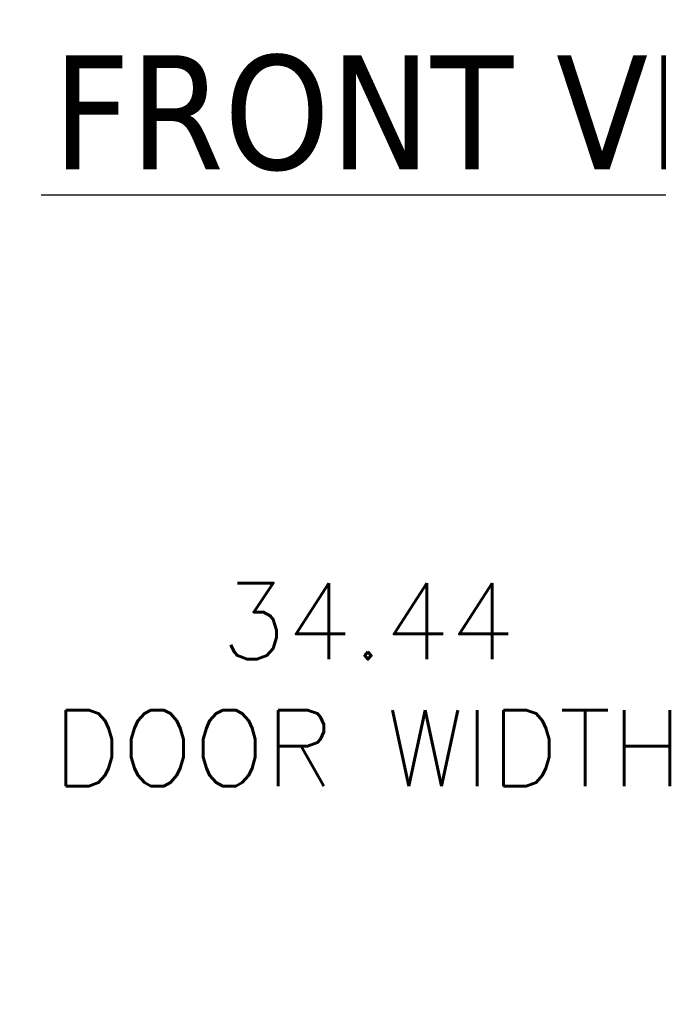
# Model space of a CAD drawing. Header units: inches. Extents: x 3 to 422, y 9 to 266.
# Tile 12 of 41: x 168 to 184, y 82 to 108. Entities that reach past the tile are written whole.
import ezdxf

# ---------------------------------------------------------------- set-up
doc = ezdxf.new("R2010")
doc.units = ezdxf.units.IN
doc.header["$LTSCALE"] = 25
doc.header["$MEASUREMENT"] = 0
doc.layers.add('Dimension (ANSI)', color=7, linetype='Continuous', lineweight=5)
doc.layers.add('Symbol (ANSI)', color=7, linetype='Continuous', lineweight=5)
doc.styles.add('ROMANS', font='romans.shx')
doc.styles.add('Text Style168', font='tahoma.ttf')
doc.dimstyles.new('Default (ANSI)', dxfattribs={"dimscale": 25, "dimtxt": 0.08, "dimasz": 0.098425, "dimexe": 0.125, "dimexo": 0.0625, "dimgap": 0.031496, "dimtad": 0, "dimtih": 1, "dimtoh": 1, "dimrnd": 1e-08, "dimzin": 0, "dimdsep": 46, "dimtxsty": 'ROMANS', "dimcen": 0.09, "dimdle": 0.393701, "dimclrd": 256, "dimclre": 256, "dimclrt": 256, "dimadec": 0, "dimazin": 0, "dimtfac": 1.25, "dimtofl": 0, "dimtmove": 0, "dimatfit": 3, "dimfxl": 0, "dimtolj": 1, "dimtzin": 0, "dimlwd": -1, "dimlwe": -1, "dimarcsym": 0})

# ---------------------------------------------------------------- blocks, each defined once
blk = doc.blocks.new('*D29')
at = {"layer": 'Defpoints', "color": 0}
for p in [(193.879, 90.331), (159.441, 81.807), (193.879, 81.807)]:
    blk.add_point(p, dxfattribs=at)
at = {"layer": 'Dimension (ANSI)'}
for p, q in [((159.441, 83.37), (159.441, 93.456)), ((193.879, 83.37), (193.879, 93.456)), ((161.902, 90.331), (166.825, 90.331)), ((191.418, 90.331), (186.495, 90.331))]:
    blk.add_line(p, q, dxfattribs=at)
for points in [[(161.902, 90.741), (161.902, 89.921), (159.441, 90.331)], [(191.418, 90.741), (191.418, 89.921), (193.879, 90.331)]]:
    blk.add_solid(points, dxfattribs=at)
at = {"layer": 'Dimension (ANSI)', "insert": (176.66, 90.331), "char_height": 2, "attachment_point": 5, "style": 'ROMANS'}
blk.add_mtext('\\A1;34.44\\PDOOR WIDTH', dxfattribs=at)

msp = doc.modelspace()

# ---------------------------------------------------------------- linework, layer by layer
at = {"layer": 'Symbol (ANSI)', "lineweight": 30}
msp.add_line((168.0831, 103.198), (192.2023, 103.198), dxfattribs=at)

# ---------------------------------------------------------------- texts
at = {"layer": 'Symbol (ANSI)', "insert": (168.3831, 103.8098), "char_height": 3, "attachment_point": 7, "style": 'Text Style168'}
msp.add_mtext('FRONT VIEW', dxfattribs=at)

# ---------------------------------------------------------------- dimensions: what is measured, and where the dimension line sits
at = {"layer": 'Dimension (ANSI)'}
dim = msp.add_linear_dim(base=(193.8786, 90.3309), p1=(159.4411, 81.8073), p2=(193.8786, 81.8073), angle=180, text='<>\\PDOOR WIDTH', dimstyle='Default (ANSI)', override={"dimtih": 0, "dimtoh": 0, "dimdec": 2, "dimtp": 0, "dimtm": 0, "dimtdec": 2, "dimatfit": 1}, dxfattribs=at)
dim.commit()
dim.dimension.update_dxf_attribs({"geometry": '*D29', "text_midpoint": (176.6598, 90.3309), "dimtype": 160})

doc.saveas('drawing.dxf')
